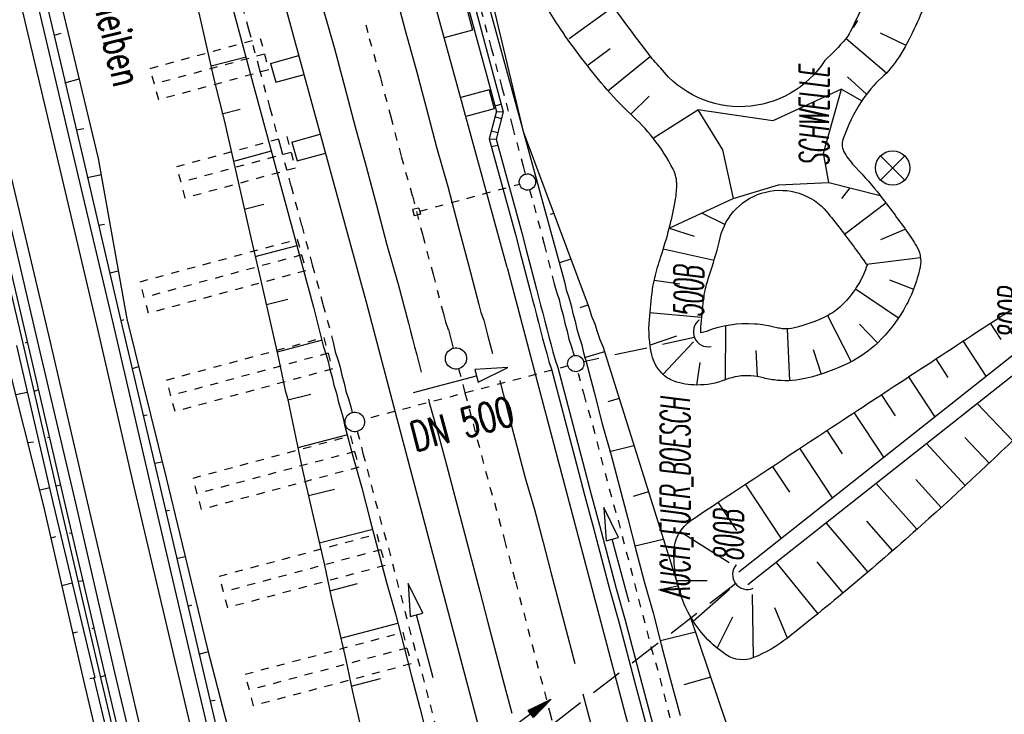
# Model space of a CAD drawing. Extents: x 447426 to 448116, y 440349 to 441552.
# Tile 23 of 96: x 447726 to 447787, y 440763 to 440806. Entities that reach past the tile are written whole.
import ezdxf

# ---------------------------------------------------------------- set-up
doc = ezdxf.new("R2010")
doc.units = 0
doc.header["$LTSCALE"] = 2
doc.header["$MEASUREMENT"] = 0
for name, pattern in [('ACAD_ISO03W100', [0.5, 0.25, -0.25]), ('ACAD_ISO05W100', [0.5, 0.25, -0.25]), ('ACAD_ISO10W100W', [0.5, 0.25, -0.25]), ('AUSGEZOGEN', [0]), ('GESTRICH-X2', [1.5, 1, -0.5]), ('PUNKTX2', [0.5, 0.25, -0.25]), ('STRICHLINIEX2', [0.5, 0.25, -0.25])]:
    doc.linetypes.add(name, pattern=pattern)
doc.layers.get('0').update_dxf_attribs({"linetype": 'AUSGEZOGEN'})
for name, color, linetype in [('ANMERKUNG', 7, 'CONTINUOUS'), ('BOESCHG', 250, 'AUSGEZOGEN'), ('DB-Bahnachse', 7, 'CONTINUOUS'), ('DB-Boeschungen', 15, 'CONTINUOUS'), ('DB-Durchlässe', 15, 'CONTINUOUS'), ('DB-Gleisachsen', 7, 'CONTINUOUS'), ('DB-HZV-Stützscheiben', 15, 'CONTINUOUS'), ('DB-Ingenieurbauwerke', 15, 'CONTINUOUS'), ('DB-Kabelanlagen', 15, 'CONTINUOUS'), ('DB-Regenrückhaltebecken_600', 15, 'CONTINUOUS'), ('DB-Tiefenentwässerung', 15, 'CONTINUOUS'), ('DB-Wegböschungen', 15, 'CONTINUOUS'), ('DB-Wege', 15, 'CONTINUOUS'), ('DURCHL', 200, 'GESTRICH-X2'), ('GRABEN', 250, 'AUSGEZOGEN'), ('PFEILTOP', 200, 'AUSGEZOGEN'), ('SCHSYMBOL', 200, 'AUSGEZOGEN'), ('WEG', 250, 'GESTRICH-X2')]:
    doc.layers.add(name, color=color, linetype=linetype)
doc.styles.add('ROMANS', font='romans.shx', dxfattribs={"width": 0.8})

# ---------------------------------------------------------------- blocks, each defined once
blk = doc.blocks.new('SCHA-R')
for p, q in [((-1.061, 1.061), (1.061, -1.061)), ((-1.061, -1.061), (1.061, 1.061))]:
    blk.add_line(p, q)
blk.add_circle((0, 0), 1.5)
blk.add_point((0, 0))
blk = doc.blocks.new('DL')
at = {"color": 0}
blk.add_arc((-0.311, 0.025), 0.91, 282.5363, 77.4637, dxfattribs=at)
blk.add_point((0.597, 0.003), dxfattribs=at)
blk = doc.blocks.new('PFEIL2')
at = {"color": 0}
for p, q in [((0.88, 0.002), (-2.401, -0.012)), ((0.881, -0.271), (0.879, 0.276)), ((0.879, 0.276), (2.429, 0.009)), ((0.911, 0.27), (0.879, 0.265)), ((0.965, 0.261), (0.879, 0.246)), ((1.019, 0.252), (0.879, 0.228)), ((1.073, 0.242), (0.879, 0.209)), ((1.127, 0.233), (0.879, 0.191)), ((1.181, 0.224), (0.879, 0.172)), ((1.235, 0.214), (0.879, 0.154)), ((1.289, 0.205), (0.879, 0.135)), ((1.343, 0.196), (0.879, 0.117)), ((1.397, 0.187), (0.879, 0.098)), ((1.451, 0.177), (0.879, 0.08)), ((1.505, 0.168), (0.879, 0.061)), ((1.559, 0.159), (0.88, 0.043)), ((1.613, 0.149), (0.88, 0.024)), ((1.668, 0.14), (0.88, 0.006)), ((1.722, 0.131), (0.88, -0.013)), ((1.776, 0.121), (0.88, -0.031)), ((1.83, 0.112), (0.88, -0.05)), ((1.884, 0.103), (0.88, -0.068)), ((1.938, 0.094), (0.88, -0.087)), ((1.992, 0.084), (0.88, -0.105)), ((2.046, 0.075), (0.88, -0.124)), ((2.1, 0.066), (0.88, -0.142)), ((2.154, 0.056), (0.88, -0.161)), ((2.208, 0.047), (0.88, -0.179)), ((2.262, 0.038), (0.881, -0.198)), ((2.316, 0.029), (0.881, -0.216)), ((2.37, 0.019), (0.881, -0.235)), ((2.424, 0.01), (0.881, -0.253)), ((2.429, 0.009), (0.881, -0.271))]:
    blk.add_line(p, q, dxfattribs=at)

msp = doc.modelspace()

# ---------------------------------------------------------------- linework, layer by layer
at = {"layer": 'BOESCHG'}
for p, q in [((447762.778, 440806.85), (447760.041, 440804.894)), ((447777.04, 440804.918), (447779.526, 440802.801)), ((447779.143, 440805.259), (447780.719, 440804.508)), ((447762.569, 440804.281), (447761.219, 440803.278)), ((447765.048, 440803.798), (447762.43, 440801.686)), ((447777.138, 440802.567), (447778.301, 440801.494)), ((447764.967, 440801.369), (447763.834, 440800.265)), ((447777.276, 440795.75), (447776.772, 440795.096)), ((447776.943, 440792.9), (447779.481, 440794.827)), ((447768.204, 440794.201), (447769.613, 440793.502)), ((447766.192, 440793.264), (447767.723, 440792.785)), ((447779.185, 440792.581), (447780.671, 440793.219)), ((447768.94, 440791.297), (447765.818, 440791.984)), ((447778.297, 440791.06), (447781.609, 440791.476)), ((447766.84, 440789.835), (447765.261, 440790.063)), ((447779.703, 440790.109), (447781.19, 440789.537)), ((447777.622, 440789.551), (447780.264, 440787.769)), ((447768.18, 440787.783), (447765.008, 440788.08)), ((447775.901, 440787.906), (447777.364, 440785.075)), ((447769.636, 440787.28), (447769.623, 440783.965)), ((447777.873, 440787.382), (447778.982, 440786.238)), ((447786.566, 440786.447), (447785.911, 440787.449)), ((447773.432, 440787.099), (447773.563, 440783.915)), ((447766.635, 440786.653), (447765.015, 440786.086)), ((447767.682, 440786.296), (447765.807, 440784.295)), ((447785.647, 440784.201), (447784.237, 440786.354)), ((447762.277, 440785.502), (447766.936, 440770.646)), ((447771.511, 440785.762), (447771.586, 440784.168)), ((447775.027, 440785.832), (447775.516, 440784.316)), ((447767.874, 440783.649), (447768.093, 440785.036)), ((447783.319, 440784.107), (447782.564, 440785.258)), ((447767.662, 440783.656), (447767.662, 440783.655)), ((447782.499, 440781.711), (447780.892, 440784.161)), ((447780.073, 440781.765), (447779.22, 440783.064)), ((447785.094, 440782.509), (447787.27, 440780.23)), ((447779.352, 440779.222), (447777.548, 440781.966)), ((447776.828, 440779.422), (447775.877, 440780.867)), ((447781.987, 440780.053), (447784.355, 440777.492)), ((447784.341, 440780.427), (447785.818, 440778.855)), ((447776.205, 440776.733), (447774.207, 440779.767)), ((447773.585, 440777.077), (447772.537, 440778.666)), ((447781.328, 440777.848), (447782.88, 440776.14)), ((447773.06, 440774.245), (447770.868, 440777.564)), ((447778.89, 440777.606), (447781.395, 440774.801)), ((447770.343, 440774.731), (447769.199, 440776.462)), ((447767.349, 440775.21), (447767.348, 440775.212)), ((447778.302, 440775.305), (447779.895, 440773.478)), ((447766.859, 440774.661), (447769.875, 440772.756)), ((447775.819, 440775.179), (447778.38, 440772.172)), ((447775.255, 440772.802), (447776.85, 440770.884)), ((447772.754, 440772.757), (447775.304, 440769.615)), ((447766.647, 440771.655), (447768.511, 440771.666)), ((447766.685, 440771.49), (447766.683, 440771.49)), ((447767.664, 440769.156), (447769.899, 440771.126)), ((447771.371, 440766.924), (447771.303, 440770.789)), ((447773.44, 440768.124), (447772.663, 440769.985)), ((447767.39, 440769.625), (447767.389, 440769.624)), ((447769.13, 440767.506), (447770.101, 440769.417)), ((447773.744, 440768.364), (447773.744, 440768.363)), ((447772.086, 440767.253), (447772.086, 440767.251))]:
    msp.add_line(p, q, dxfattribs=at)
for points in [[(447778.872, 440809.026, -0.034271), (447777.296, 440805.314, -0.057747), (447777.006, 440804.876, -0.033133), (447775.747, 440803.57, -0.033133)], [(447781.934, 440807.214, -0.056963), (447780.294, 440803.791, -0.067035), (447779.213, 440802.492, 0.061006), (447778.008, 440801.081, 0.065759), (447776.855, 440798.714, 0.219734), (447776.946, 440797.897, 0.057014), (447777.637, 440797.001, -0.028037), (447779.142, 440795.268, -0.008871), (447780.738, 440793.13, -0.020699), (447781.367, 440792.174, -0.187615), (447781.586, 440790.896, -0.083499), (447780.567, 440788.251, -0.066275), (447778.99, 440786.248, -0.078984), (447777.239, 440785.013, -0.053995), (447774.641, 440784.069, -0.083064), (447772.842, 440783.934, -0.041668), (447771.974, 440784.087, 0.046718), (447771.199, 440784.215, 0.112222), (447769.648, 440783.976, -0.097294), (447767.874, 440783.649, -0.07853), (447766.498, 440783.883, -0.121664), (447765.732, 440784.371, -0.134257), (447765.127, 440785.493, -0.077946), (447764.971, 440787.657, -0.010832), (447765.167, 440789.511, -0.028367), (447765.297, 440790.212, -0.019911), (447765.681, 440791.545, 0.015396), (447766.192, 440793.264, 0.021218), (447766.556, 440794.922, 0.037109), (447766.652, 440795.888, 0.122609), (447766.429, 440796.89, 0.054693), (447765.198, 440798.802, 0.034878), (447763.817, 440800.281, -0.030072), (447762.2, 440801.98, -0.024447), (447759.517, 440805.497, -0.034504), (447757.921, 440808.197, -0.040051)], [(447775.747, 440803.57, -0.516093), (447765.654, 440803.103, -0.025467), (447764.868, 440804.027, -0.012902), (447761.738, 440808.332, -0.034504)], [(447775.706, 440794.462, -0.009969), (447776.618, 440793.325, -0.008143), (447778.189, 440791.213, -0.006297), (447778.331, 440791.011, -0.058246), (447777.826, 440789.873, -0.066275), (447776.769, 440788.531, -0.078984), (447775.835, 440787.872, -0.053995), (447773.882, 440787.163, -0.083064), (447773.131, 440787.106, -0.041668), (447772.785, 440787.167, 0.046718), (447771.424, 440787.393, 0.112222), (447768.478, 440786.939, -0.058867), (447768.139, 440786.849, -0.035561), (447768.145, 440787.391, -0.010832), (447768.327, 440789.108, -0.028367), (447768.391, 440789.454, -0.018273), (447768.663, 440790.409, 0.011464), (447769.264, 440792.422, -0.614311), (447775.706, 440794.462)]]:
    msp.add_lwpolyline(points, format="xyb", dxfattribs=at)
msp.add_lwpolyline([(447775.991, 440796.082), (447775.667, 440797.872), (447776.757, 440801.793), (447772.543, 440799.855), (447767.95, 440800.533), (447769.45, 440798.072), (447770.123, 440795.094), (447772.892, 440795.94)], close=True, dxfattribs=at)
at = {"layer": 'BOESCHG', "flags": 128}
for points in [[(447776.757, 440801.793), (447778.008, 440801.081)], [(447765.198, 440798.802), (447767.95, 440800.533)], [(447775.991, 440796.082), (447779.142, 440795.268)], [(447766.192, 440793.264), (447770.123, 440795.094)], [(447767.448, 440769.518), (447770.242, 440761.273), (447783.137, 440717.001), (447795.249, 440666.795), (447804.558, 440622.889), (447816.709, 440566.977)]]:
    msp.add_lwpolyline(points, dxfattribs=at)
at = {"layer": 'BOESCHG'}
msp.add_lwpolyline([(447767.536, 440775.351, -0.002202), (447769.195, 440776.458, -0.000525), (447776.173, 440781.06, -0.000748), (447786.389, 440787.76, -0.005485), (447787.793, 440788.656, -0.267655), (447789.002, 440788.697, -0.148082), (447790.48, 440787.226, -0.143591), (447790.893, 440785.272, -0.137375), (447790.179, 440783.314, -0.044295), (447788.755, 440781.662, -0.009948), (447781.668, 440775.047, -0.015788), (447773.444, 440768.127, -0.071132), (447771.371, 440766.924, -0.246863), (447769.692, 440767.093, -0.12061), (447767.448, 440769.518, -0.131127), (447766.476, 440773.394, -0.245469)], format="xyb", close=True, dxfattribs=at)
at = {"layer": 'DB-Bahnachse', "linetype": 'ACAD_ISO05W100'}
for p, q in [((447747.56, 440805.755), (447747.781, 440804.914)), ((447747.781, 440804.914), (447748.468, 440802.492)), ((447748.468, 440802.492), (447749.099, 440800.111)), ((447749.099, 440800.111), (447749.736, 440797.681)), ((447749.736, 440797.681), (447750.424, 440795.258)), ((447750.424, 440795.258), (447751.062, 440792.828)), ((447751.062, 440792.828), (447751.692, 440790.447)), ((447751.692, 440790.447), (447752.33, 440788.017)), ((447752.33, 440788.017), (447752.457, 440787.531)), ((447752.457, 440787.531), (447752.634, 440787.053)), ((447752.634, 440787.053), (447752.762, 440786.567)), ((447752.762, 440786.567), (447752.889, 440786.081)), ((447752.889, 440786.081), (447752.934, 440785.91)), ((447753.264, 440784.653), (447753.562, 440783.517)), ((447753.562, 440783.517), (447753.655, 440783.165)), ((447753.655, 440783.165), (447754.157, 440781.27)), ((447754.157, 440781.27), (447754.668, 440779.326)), ((447754.668, 440779.326), (447755.178, 440777.382)), ((447755.178, 440777.382), (447755.738, 440775.446)), ((447755.738, 440775.446), (447756.083, 440774.129)), ((447756.083, 440774.129), (447756.75, 440771.607)), ((447756.75, 440771.607), (447757.261, 440769.663)), ((447757.261, 440769.663), (447757.771, 440767.719)), ((447757.771, 440767.719), (447758.862, 440763.563)), ((447758.862, 440763.563), (447759.422, 440761.45))]:
    msp.add_line(p, q, dxfattribs=at)
at = {"layer": 'DB-Bahnachse', "linetype": 'Continuous'}
msp.add_ellipse((447753.099, 440785.281), major_axis=(-0.46, 0.46), ratio=1, start_param=2.595086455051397, end_param=8.878271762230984, dxfattribs=at)
at = {"layer": 'DB-Boeschungen', "linetype": 'Continuous'}
for p, q in [((447753.129, 440814.142), (447759.766, 440789.986)), ((447753.619, 440814.244), (447757.232, 440799.21)), ((447739.14, 440807.722), (447739.794, 440805.304)), ((447737.153, 440807.208), (447737.709, 440804.77)), ((447739.794, 440805.304), (447740.438, 440802.936)), ((447737.709, 440804.77), (447738.265, 440802.332)), ((447740.217, 440803.758), (447738.083, 440803.214)), ((447740.438, 440802.936), (447741.092, 440800.518)), ((447738.265, 440802.332), (447738.87, 440799.905)), ((447738.74, 440800.286), (447739.856, 440800.568)), ((447741.092, 440800.518), (447741.746, 440798.1)), ((447738.87, 440799.905), (447739.426, 440797.467)), ((447757.232, 440799.21), (447761.277, 440788.359)), ((447741.766, 440798.002), (447739.446, 440797.369)), ((447741.746, 440798.1), (447742.4, 440795.683)), ((447739.426, 440797.467), (447739.982, 440795.029)), ((447742.4, 440795.683), (447743.054, 440793.265)), ((447739.982, 440795.029), (447740.538, 440792.591)), ((447740.104, 440794.441), (447741.318, 440794.744)), ((447759.107, 440794.18), (447758.88, 440794.109)), ((447743.054, 440793.265), (447743.708, 440790.847)), ((447740.538, 440792.591), (447741.094, 440790.153)), ((447743.326, 440792.198), (447740.761, 440791.514)), ((447760.156, 440791.365), (447759.448, 440791.143)), ((447743.708, 440790.847), (447744.361, 440788.43)), ((447741.094, 440790.153), (447741.65, 440787.715)), ((447759.766, 440789.986), (447759.867, 440789.497)), ((447759.867, 440789.497), (447760.018, 440789.017)), ((447741.468, 440788.596), (447742.779, 440788.919)), ((447760.018, 440789.017), (447760.168, 440788.538)), ((447760.168, 440788.538), (447760.269, 440788.048)), ((447761.188, 440788.545), (447760.708, 440788.394)), ((447744.361, 440788.43), (447744.956, 440786.051)), ((447760.269, 440788.048), (447760.42, 440787.569)), ((447761.277, 440788.359), (447761.428, 440787.88)), ((447741.65, 440787.715), (447742.206, 440785.277)), ((447760.42, 440787.569), (447760.521, 440787.079)), ((447761.428, 440787.88), (447761.627, 440787.41)), ((447761.627, 440787.41), (447761.777, 440786.931)), ((447760.521, 440787.079), (447760.672, 440786.6)), ((447761.777, 440786.931), (447761.928, 440786.451)), ((447744.885, 440786.394), (447742.125, 440785.669)), ((447760.672, 440786.6), (447760.822, 440786.12)), ((447760.822, 440786.12), (447760.923, 440785.631)), ((447761.928, 440786.451), (447762.127, 440785.982)), ((447744.956, 440786.051), (447745.107, 440785.571)), ((447745.107, 440785.571), (447745.257, 440785.092)), ((447760.923, 440785.631), (447761.074, 440785.151)), ((447760.984, 440785.337), (447762.237, 440785.698)), ((447762.127, 440785.982), (447762.277, 440785.502)), ((447742.206, 440785.277), (447742.307, 440784.788)), ((447745.257, 440785.092), (447745.358, 440784.602)), ((447761.074, 440785.151), (447761.577, 440783.213)), ((447742.307, 440784.788), (447742.409, 440784.298)), ((447742.409, 440784.298), (447742.51, 440783.808)), ((447745.358, 440784.602), (447745.509, 440784.123)), ((447742.51, 440783.808), (447742.612, 440783.319)), ((447745.509, 440784.123), (447745.61, 440783.633)), ((447742.612, 440783.319), (447742.762, 440782.839)), ((447742.782, 440782.741), (447744.192, 440783.084)), ((447745.61, 440783.633), (447745.761, 440783.154)), ((447745.761, 440783.154), (447745.862, 440782.664)), ((447761.577, 440783.213), (447762.081, 440781.275)), ((447742.762, 440782.839), (447742.863, 440782.35)), ((447745.862, 440782.664), (447746.012, 440782.185)), ((447763.118, 440782.823), (447762.415, 440782.62)), ((447742.863, 440782.35), (447742.965, 440781.86)), ((447742.965, 440781.86), (447743.066, 440781.37)), ((447746.012, 440782.185), (447746.163, 440781.705)), ((447743.066, 440781.37), (447743.168, 440780.881)), ((447746.163, 440781.705), (447746.264, 440781.216)), ((447762.081, 440781.275), (447762.633, 440779.347)), ((447743.168, 440780.881), (447743.269, 440780.391)), ((447746.264, 440781.216), (447746.768, 440779.278)), ((447743.269, 440780.391), (447743.675, 440778.433)), ((447746.445, 440780.589), (447743.391, 440779.804)), ((447762.534, 440779.581), (447764.019, 440779.949)), ((447746.768, 440779.278), (447747.32, 440777.35)), ((447762.633, 440779.347), (447763.137, 440777.409)), ((447743.675, 440778.433), (447744.129, 440776.484)), ((447744.048, 440776.876), (447745.654, 440777.26)), ((447747.32, 440777.35), (447747.824, 440775.411)), ((447763.137, 440777.409), (447763.64, 440775.47)), ((447764.916, 440777.088), (447763.974, 440776.816)), ((447744.129, 440776.484), (447744.584, 440774.536)), ((447747.824, 440775.411), (447748.327, 440773.473)), ((447763.64, 440775.47), (447764.144, 440773.532)), ((447748.004, 440774.785), (447744.706, 440773.949)), ((447744.584, 440774.536), (447745.038, 440772.588)), ((447764.093, 440773.777), (447765.821, 440774.202)), ((447748.327, 440773.473), (447748.831, 440771.535)), ((447764.144, 440773.532), (447764.647, 440771.594)), ((447745.038, 440772.588), (447745.444, 440770.629)), ((447764.647, 440771.594), (447765.2, 440769.666)), ((447745.363, 440771.021), (447747.056, 440771.474)), ((447748.831, 440771.535), (447749.383, 440769.607)), ((447766.727, 440771.31), (447765.524, 440771.061)), ((447745.444, 440770.629), (447745.888, 440768.73)), ((447749.383, 440769.607), (447749.877, 440767.718)), ((447765.2, 440769.666), (447765.704, 440767.728)), ((447745.888, 440768.73), (447746.343, 440766.782)), ((447749.505, 440769.02), (447746.02, 440768.094)), ((447765.653, 440767.973), (447767.793, 440768.499)), ((447749.877, 440767.718), (447750.38, 440765.78)), ((447765.704, 440767.728), (447766.207, 440765.79)), ((447746.343, 440766.782), (447746.749, 440764.823)), ((447746.678, 440765.166), (447748.469, 440765.639)), ((447750.38, 440765.78), (447750.884, 440763.842)), ((447766.207, 440765.79), (447766.861, 440763.372)), ((447768.734, 440765.723), (447767.083, 440765.256)), ((447746.749, 440764.823), (447747.203, 440762.875)), ((447750.884, 440763.842), (447751.387, 440761.903))]:
    msp.add_line(p, q, dxfattribs=at)
at = {"layer": 'DB-Durchlässe', "linetype": 'STRICHLINIEX2'}
msp.add_line((447759.974, 440784.817), (447747.47, 440781.535), dxfattribs=at)
at = {"layer": 'DB-Durchlässe', "linetype": 'Continuous'}
for p, q in [((447756.29, 440784.719), (447754.254, 440784.599)), ((447754.254, 440784.599), (447754.355, 440784.212)), ((447754.457, 440783.825), (447756.29, 440784.719)), ((447750.486, 440783.197), (447754.355, 440784.212)), ((447754.355, 440784.212), (447754.457, 440783.825))]:
    msp.add_line(p, q, dxfattribs=at)
at = {"layer": 'DB-Gleisachsen', "linetype": 'Continuous'}
for p, q in [((447749.32, 440807.915), (447749.958, 440805.484)), ((447744.953, 440806.717), (447745.641, 440804.295)), ((447749.958, 440805.484), (447750.645, 440803.062)), ((447745.641, 440804.295), (447746.271, 440801.914)), ((447750.645, 440803.062), (447751.275, 440800.681)), ((447746.271, 440801.914), (447746.909, 440799.484)), ((447751.275, 440800.681), (447751.913, 440798.251)), ((447746.909, 440799.484), (447747.596, 440797.061)), ((447751.913, 440798.251), (447752.6, 440795.829)), ((447747.596, 440797.061), (447748.226, 440794.681)), ((447752.6, 440795.829), (447753.238, 440793.399)), ((447748.226, 440794.681), (447748.864, 440792.25)), ((447753.238, 440793.399), (447753.868, 440791.018)), ((447748.864, 440792.25), (447749.551, 440789.828)), ((447753.868, 440791.018), (447754.506, 440788.588)), ((447749.551, 440789.828), (447750.181, 440787.447)), ((447754.506, 440788.588), (447754.634, 440788.102)), ((447754.634, 440788.102), (447754.811, 440787.624)), ((447750.181, 440787.447), (447750.309, 440786.961)), ((447754.811, 440787.624), (447754.938, 440787.138)), ((447750.309, 440786.961), (447750.436, 440786.475)), ((447754.938, 440787.138), (447755.066, 440786.652)), ((447750.436, 440786.475), (447750.564, 440785.989)), ((447755.066, 440786.652), (447755.348, 440785.577)), ((447750.564, 440785.989), (447750.692, 440785.503)), ((447750.692, 440785.503), (447750.972, 440784.436)), ((447755.783, 440783.92), (447755.831, 440783.735)), ((447755.831, 440783.735), (447756.334, 440781.841)), ((447751.407, 440782.779), (447751.457, 440782.587)), ((447751.457, 440782.587), (447752.017, 440780.651)), ((447756.334, 440781.841), (447756.844, 440779.896)), ((447752.017, 440780.651), (447752.519, 440778.756)), ((447756.844, 440779.896), (447757.354, 440777.952)), ((447752.519, 440778.756), (447753.03, 440776.812)), ((447757.354, 440777.952), (447757.914, 440776.016)), ((447753.03, 440776.812), (447753.54, 440774.868)), ((447757.914, 440776.016), (447758.424, 440774.072)), ((447753.54, 440774.868), (447754.05, 440772.924)), ((447758.424, 440774.072), (447758.927, 440772.177)), ((447754.05, 440772.924), (447754.561, 440770.98)), ((447758.927, 440772.177), (447759.437, 440770.233)), ((447754.561, 440770.98), (447755.063, 440769.085)), ((447759.437, 440770.233), (447759.948, 440768.289)), ((447755.063, 440769.085), (447755.573, 440767.141)), ((447759.948, 440768.289), (447760.402, 440766.559)), ((447755.573, 440767.141), (447756.084, 440765.197)), ((447756.084, 440765.197), (447756.524, 440763.521)), ((447760.89, 440764.7), (447760.968, 440764.401)), ((447760.968, 440764.401), (447761.598, 440762.02))]:
    msp.add_line(p, q, dxfattribs=at)
at = {"layer": 'DB-HZV-Stützscheiben', "linetype": 'PUNKTX2'}
for p, q in [((447734.331, 440803.08), (447741.086, 440804.918)), ((447741.086, 440804.918), (447741.61, 440802.988)), ((447734.855, 440801.15), (447734.331, 440803.08)), ((447741.61, 440802.988), (447734.855, 440801.15)), ((447735.964, 440797.052), (447742.721, 440798.89)), ((447742.721, 440798.89), (447743.246, 440796.96)), ((447736.49, 440795.122), (447735.964, 440797.052)), ((447743.246, 440796.96), (447736.49, 440795.122)), ((447733.709, 440789.987), (447743.363, 440792.594)), ((447743.363, 440792.594), (447743.885, 440790.663)), ((447743.363, 440792.594), (447743.363, 440792.594)), ((447743.885, 440790.663), (447734.231, 440788.054)), ((447734.231, 440788.054), (447733.709, 440789.987)), ((447735.339, 440783.957), (447744.992, 440786.564)), ((447744.992, 440786.564), (447745.513, 440784.633)), ((447744.992, 440786.564), (447744.992, 440786.564)), ((447745.513, 440784.633), (447735.861, 440782.024)), ((447735.861, 440782.024), (447735.339, 440783.957)), ((447736.964, 440777.944), (447746.623, 440780.533)), ((447746.623, 440780.533), (447747.141, 440778.601)), ((447746.623, 440780.533), (447746.623, 440780.533)), ((447747.141, 440778.601), (447737.486, 440776.014)), ((447737.486, 440776.014), (447736.964, 440777.944)), ((447738.579, 440771.919), (447748.238, 440774.508)), ((447748.238, 440774.508), (447748.754, 440772.576)), ((447748.754, 440772.576), (447739.094, 440769.987)), ((447739.094, 440769.987), (447738.577, 440771.919)), ((447738.577, 440771.919), (447738.579, 440771.919)), ((447740.171, 440765.908), (447749.835, 440768.477)), ((447749.835, 440768.477), (447750.35, 440766.542)), ((447750.35, 440766.542), (447740.679, 440763.973)), ((447740.165, 440765.906), (447740.171, 440765.908)), ((447740.679, 440763.973), (447740.165, 440765.906))]:
    msp.add_line(p, q, dxfattribs=at)
at = {"layer": 'DB-HZV-Stützscheiben', "linetype": 'ACAD_ISO10W100W'}
for p, q in [((447741.348, 440803.953), (447734.593, 440802.115)), ((447742.984, 440797.925), (447736.227, 440796.087)), ((447743.624, 440791.629), (447733.97, 440789.021)), ((447745.253, 440785.598), (447735.6, 440782.991)), ((447746.882, 440779.567), (447737.225, 440776.979)), ((447748.496, 440773.542), (447738.836, 440770.953)), ((447750.092, 440767.51), (447740.422, 440764.939))]:
    msp.add_line(p, q, dxfattribs=at)
at = {"layer": 'DB-Ingenieurbauwerke', "linetype": 'Continuous'}
for p, q in [((447756.239, 440790.867), (447744.065, 440835.348)), ((447735.456, 440833.092), (447747.633, 440788.599)), ((447753.81, 440806.578), (447754.118, 440805.418)), ((447754.118, 440805.418), (447752.378, 440804.957)), ((447741.728, 440803.38), (447743.462, 440803.864)), ((447741.728, 440803.38), (447742.051, 440802.224)), ((447742.051, 440802.224), (447743.784, 440802.708)), ((447755.13, 440801.756), (447753.39, 440801.295)), ((447755.13, 440801.756), (447755.438, 440800.596)), ((447755.438, 440800.596), (447753.698, 440800.135)), ((447743.032, 440798.553), (447744.766, 440799.037)), ((447743.032, 440798.553), (447743.355, 440797.397)), ((447743.355, 440797.397), (447745.089, 440797.881)), ((447750.826, 440794.511), (447750.439, 440794.41)), ((447750.439, 440794.41), (447750.542, 440794.022)), ((447750.928, 440794.125), (447750.542, 440794.022)), ((447750.826, 440794.511), (447750.928, 440794.125)), ((447756.239, 440790.867), (447758.077, 440783.864)), ((447747.633, 440788.599), (447749.471, 440781.595)), ((447758.077, 440783.864), (447768.983, 440742.655)), ((447749.471, 440781.595), (447760.37, 440740.414))]:
    msp.add_line(p, q, dxfattribs=at)
at = {"layer": 'DB-Ingenieurbauwerke', "linetype": 'ACAD_ISO03W100'}
msp.add_line((447750.877, 440794.319), (447757.005, 440795.977), dxfattribs=at)
at = {"layer": 'DB-Kabelanlagen', "linetype": 'Continuous'}
for p, q in [((447753.832, 440806.902), (447755.583, 440800.427)), ((447754.193, 440807.12), (447756.005, 440800.421)), ((447755.496, 440800.778), (447755.868, 440800.88)), ((447755.587, 440800.444), (447755.144, 440798.762)), ((447755.499, 440800.109), (447755.895, 440800.005)), ((447756.005, 440800.421), (447755.563, 440798.742)), ((447755.583, 440800.427), (447756.005, 440800.421)), ((447755.144, 440798.763), (447755.563, 440798.742)), ((447755.144, 440798.762), (447756.746, 440792.889)), ((447755.27, 440799.242), (447755.668, 440799.141)), ((447755.658, 440798.354), (447755.271, 440798.259)), ((447755.563, 440798.742), (447757.135, 440792.984)), ((447756.746, 440792.889), (447757.019, 440791.85)), ((447757.135, 440792.984), (447757.406, 440791.952)), ((447757.019, 440791.85), (447757.657, 440789.42)), ((447757.406, 440791.952), (447758.044, 440789.521)), ((447757.657, 440789.42), (447757.784, 440788.934)), ((447758.044, 440789.521), (447758.171, 440789.035)), ((447757.784, 440788.934), (447757.912, 440788.448)), ((447758.171, 440789.035), (447758.299, 440788.549)), ((447758.299, 440788.549), (447758.426, 440788.063)), ((447757.912, 440788.448), (447758.039, 440787.962)), ((447758.039, 440787.962), (447758.167, 440787.476)), ((447758.426, 440788.063), (447758.554, 440787.577)), ((447758.167, 440787.476), (447758.294, 440786.99)), ((447758.554, 440787.577), (447758.681, 440787.091)), ((447758.294, 440786.99), (447758.422, 440786.504)), ((447758.681, 440787.091), (447758.809, 440786.605)), ((447758.422, 440786.504), (447758.542, 440786.067)), ((447758.809, 440786.605), (447758.929, 440786.169)), ((447758.929, 440786.169), (447759.056, 440785.683)), ((447758.542, 440786.067), (447758.669, 440785.581)), ((447758.669, 440785.581), (447758.797, 440785.095)), ((447759.056, 440785.683), (447759.184, 440785.197)), ((447758.797, 440785.095), (447758.974, 440784.617)), ((447759.184, 440785.197), (447759.361, 440784.718)), ((447758.974, 440784.617), (447759.484, 440782.673)), ((447759.361, 440784.718), (447759.871, 440782.774)), ((447759.484, 440782.673), (447759.995, 440780.729)), ((447759.871, 440782.774), (447760.382, 440780.83)), ((447759.995, 440780.729), (447760.505, 440778.785)), ((447760.382, 440780.83), (447760.892, 440778.886)), ((447760.892, 440778.886), (447761.402, 440776.942)), ((447760.505, 440778.785), (447761.015, 440776.84)), ((447761.015, 440776.84), (447761.518, 440774.946)), ((447761.402, 440776.942), (447761.905, 440775.047)), ((447761.518, 440774.946), (447762.028, 440773.002)), ((447761.905, 440775.047), (447762.415, 440773.103)), ((447762.028, 440773.002), (447762.538, 440771.058)), ((447762.415, 440773.103), (447762.925, 440771.159)), ((447762.538, 440771.058), (447763.098, 440769.121)), ((447762.925, 440771.159), (447763.485, 440769.223)), ((447763.485, 440769.223), (447763.995, 440767.279)), ((447763.098, 440769.121), (447763.608, 440767.177)), ((447763.608, 440767.177), (447764.119, 440765.233)), ((447763.995, 440767.279), (447764.506, 440765.334)), ((447764.119, 440765.233), (447764.749, 440762.852)), ((447764.506, 440765.334), (447765.136, 440762.954))]:
    msp.add_line(p, q, dxfattribs=at)
at = {"layer": 'DB-Regenrückhaltebecken_600', "linetype": 'Continuous'}
msp.add_line((447777.748, 440806.012), (447777.477, 440805.592), dxfattribs=at)
at = {"layer": 'DB-Tiefenentwässerung', "linetype": 'ACAD_ISO03W100'}
for p, q in [((447739.718, 440807.892), (447740.372, 440805.475)), ((447754.611, 440806.739), (447755.265, 440804.321)), ((447740.372, 440805.475), (447741.026, 440803.057)), ((447755.265, 440804.321), (447755.919, 440801.904)), ((447741.026, 440803.057), (447741.679, 440800.64)), ((447755.919, 440801.904), (447756.573, 440799.486)), ((447741.679, 440800.64), (447742.323, 440798.271)), ((447756.573, 440799.486), (447757.227, 440797.069)), ((447742.323, 440798.271), (447742.977, 440795.853)), ((447757.227, 440797.069), (447757.357, 440796.59)), ((447742.977, 440795.853), (447743.631, 440793.436)), ((447757.619, 440795.625), (447757.871, 440794.7)), ((447757.871, 440794.7), (447758.524, 440792.282)), ((447743.631, 440793.436), (447744.285, 440791.018)), ((447758.524, 440792.282), (447759.129, 440789.854)), ((447744.285, 440791.018), (447744.939, 440788.6)), ((447759.129, 440789.854), (447759.28, 440789.375)), ((447759.28, 440789.375), (447759.43, 440788.896)), ((447744.939, 440788.6), (447745.593, 440786.183)), ((447759.43, 440788.896), (447759.532, 440788.406)), ((447759.532, 440788.406), (447759.682, 440787.926)), ((447759.682, 440787.926), (447759.783, 440787.437)), ((447759.783, 440787.437), (447759.934, 440786.957)), ((447759.934, 440786.957), (447760.035, 440786.468)), ((447745.593, 440786.183), (447745.694, 440785.693)), ((447760.035, 440786.468), (447760.185, 440785.988)), ((447745.694, 440785.693), (447745.845, 440785.214)), ((447760.185, 440785.988), (447760.336, 440785.509)), ((447745.845, 440785.214), (447745.995, 440784.734)), ((447745.995, 440784.734), (447746.096, 440784.245)), ((447760.602, 440784.386), (447760.941, 440783.081)), ((447746.096, 440784.245), (447746.247, 440783.765)), ((447746.247, 440783.765), (447746.348, 440783.276)), ((447746.348, 440783.276), (447746.498, 440782.796)), ((447760.941, 440783.081), (447761.493, 440781.153)), ((447746.498, 440782.796), (447746.649, 440782.317)), ((447746.649, 440782.317), (447746.723, 440781.959)), ((447747.045, 440780.803), (447747.394, 440779.458)), ((447761.493, 440781.153), (447761.997, 440779.215)), ((447747.394, 440779.458), (447747.898, 440777.52)), ((447761.997, 440779.215), (447762.5, 440777.277)), ((447747.898, 440777.52), (447748.401, 440775.582)), ((447762.5, 440777.277), (447763.053, 440775.349)), ((447748.401, 440775.582), (447748.954, 440773.654)), ((447763.053, 440775.349), (447763.556, 440773.411)), ((447748.954, 440773.654), (447749.457, 440771.716)), ((447763.556, 440773.411), (447764.06, 440771.472)), ((447749.457, 440771.716), (447749.961, 440769.778)), ((447764.06, 440771.472), (447764.563, 440769.534)), ((447749.961, 440769.778), (447750.464, 440767.84)), ((447764.563, 440769.534), (447765.067, 440767.596)), ((447750.464, 440767.84), (447751.017, 440765.912)), ((447765.067, 440767.596), (447765.62, 440765.668)), ((447751.017, 440765.912), (447751.51, 440764.022)), ((447765.62, 440765.668), (447766.224, 440763.24)), ((447751.51, 440764.022), (447752.014, 440762.084))]:
    msp.add_line(p, q, dxfattribs=at)
at = {"layer": 'DB-Tiefenentwässerung', "linetype": 'Continuous'}
for p, q in [((447762.179, 440776.13), (447762.31, 440774.095)), ((447763.083, 440774.302), (447762.179, 440776.13)), ((447762.31, 440774.095), (447762.697, 440774.198)), ((447762.697, 440774.198), (447763.083, 440774.302)), ((447763.731, 440770.334), (447762.697, 440774.198)), ((447750.158, 440771.482), (447750.289, 440769.447)), ((447751.061, 440769.654), (447750.158, 440771.482)), ((447750.289, 440769.447), (447750.675, 440769.55)), ((447750.675, 440769.55), (447751.061, 440769.654)), ((447751.71, 440765.686), (447750.675, 440769.55))]:
    msp.add_line(p, q, dxfattribs=at)
for centre, major_axis, start_param, end_param in [((447757.488, 440796.108), (-0.354, 0.354), 2.595086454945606, 8.878271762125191), ((447760.451, 440784.966), (-0.354, 0.354), 2.595086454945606, 8.878271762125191), ((447746.89, 440781.383), (-0.424, 0.424), 2.595086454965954, 8.878271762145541)]:
    msp.add_ellipse(centre, major_axis=major_axis, ratio=1, start_param=start_param, end_param=end_param, dxfattribs=at)
at = {"layer": 'DB-Wegböschungen', "linetype": 'Continuous'}
for p, q in [((447728.805, 440807.257), (447731.15, 440797.554)), ((447727.973, 440807.075), (447730.269, 440797.364)), ((447728.434, 440805.123), (447728.871, 440805.242)), ((447729.1, 440802.191), (447729.974, 440802.43)), ((447729.808, 440799.316), (447730.253, 440799.386)), ((447731.15, 440797.554), (447732.91, 440787.708)), ((447730.269, 440797.364), (447732.522, 440787.596)), ((447730.474, 440796.384), (447731.355, 440796.574)), ((447724.223, 440795.902), (447726.518, 440786.191)), ((447724.511, 440795.998), (447726.814, 440786.238)), ((447731.19, 440793.46), (447731.536, 440793.515)), ((447731.856, 440790.528), (447732.391, 440790.663)), ((447732.522, 440787.596), (447732.712, 440787.677)), ((447732.522, 440787.596), (447734.817, 440777.885)), ((447732.91, 440787.708), (447735.311, 440777.964)), ((447726.131, 440786.079), (447728.377, 440776.361)), ((447726.518, 440786.191), (447728.764, 440776.472)), ((447726.807, 440786.287), (447726.666, 440786.214)), ((447726.814, 440786.238), (447729.06, 440776.519)), ((447725.348, 440785.905), (447727.792, 440776.217)), ((447733.238, 440784.672), (447733.625, 440784.784)), ((447726.789, 440783.196), (447726.106, 440783.038)), ((447727.473, 440783.355), (447727.184, 440783.259)), ((447733.896, 440781.789), (447734.143, 440781.829)), ((447726.821, 440780.114), (447727.167, 440780.168)), ((447728.188, 440780.431), (447728.04, 440780.408)), ((447734.612, 440778.865), (447735.056, 440778.936)), ((447734.817, 440777.885), (447737.287, 440767.392)), ((447735.311, 440777.964), (447737.822, 440767.528)), ((447728.171, 440777.34), (447727.586, 440777.197)), ((447728.855, 440777.499), (447728.558, 440777.452)), ((447728.764, 440776.472), (447731.265, 440765.782)), ((447729.06, 440776.519), (447731.553, 440765.878)), ((447727.792, 440776.217), (447730.243, 440765.519)), ((447728.377, 440776.361), (447730.927, 440765.678)), ((447735.278, 440775.933), (447735.525, 440775.972)), ((447728.252, 440774.265), (447728.541, 440774.362)), ((447729.521, 440774.567), (447729.373, 440774.544)), ((447735.944, 440773.002), (447736.48, 440773.137)), ((447730.236, 440771.643), (447729.94, 440771.596)), ((447729.553, 440771.484), (447728.919, 440771.333)), ((447736.66, 440770.077), (447736.899, 440770.166)), ((447730.895, 440768.761), (447730.754, 440768.688)), ((447729.577, 440768.451), (447729.873, 440768.498)), ((447737.287, 440767.392), (447739.366, 440758.407)), ((447737.822, 440767.528), (447740.149, 440758.581)), ((447737.326, 440767.145), (447737.861, 440767.281)), ((447730.927, 440765.678), (447730.63, 440765.631)), ((447730.877, 440765.67), (447732.975, 440756.89)), ((447731.265, 440765.782), (447733.362, 440757.002)), ((447731.61, 440765.837), (447731.322, 440765.74)), ((447731.553, 440765.878), (447733.658, 440757.049)), ((447730.243, 440765.519), (447732.341, 440756.739)), ((447738.034, 440764.271), (447738.33, 440764.318))]:
    msp.add_line(p, q, dxfattribs=at)
at = {"layer": 'DB-Wege', "linetype": 'Continuous'}
for p, q in [((447726.458, 440806.734), (447728.761, 440796.974)), ((447727.438, 440806.939), (447729.733, 440797.229)), ((447728.761, 440796.974), (447731.056, 440787.263)), ((447729.733, 440797.229), (447732.036, 440787.469)), ((447725.096, 440796.141), (447727.399, 440786.381)), ((447725.829, 440796.307), (447728.132, 440786.547)), ((447732.036, 440787.469), (447734.282, 440777.75)), ((447731.056, 440787.263), (447733.31, 440777.495)), ((447727.399, 440786.381), (447729.694, 440776.67)), ((447728.132, 440786.547), (447730.378, 440776.829)), ((447734.282, 440777.75), (447736.752, 440767.257)), ((447733.31, 440777.495), (447735.779, 440767.002)), ((447729.694, 440776.67), (447732.138, 440766.021)), ((447730.378, 440776.829), (447732.871, 440766.188)), ((447735.779, 440767.002), (447737.908, 440758.024)), ((447736.752, 440767.257), (447738.88, 440758.279)), ((447732.871, 440766.188), (447734.976, 440757.358)), ((447732.138, 440766.021), (447734.243, 440757.192))]:
    msp.add_line(p, q, dxfattribs=at)
at = {"layer": 'DURCHL'}
for p, q in [((447767.74, 440786.561), (447760.939, 440785.073)), ((447770.265, 440771.458), (447747.886, 440754.269))]:
    msp.add_line(p, q, dxfattribs=at)
at = {"layer": 'GRABEN'}
for points in [[(447770.457, 440772.186), (447787.707, 440785.831)], [(447788.321, 440785.058), (447771.011, 440771.38)]]:
    msp.add_lwpolyline(points, dxfattribs=at)
at = {"layer": 'WEG', "flags": 128}
for points in [[(447747.482, 441029.157, -0.008274), (447751.503, 441018.74, -0.02564), (447752.57, 441015.296, -0.00087), (447758.672, 440991.148, -0.002851), (447760.48, 440983.762, -0.001011), (447766.051, 440960.216, -0.00222), (447768.519, 440949.478, -0.006443), (447770.889, 440938.278, -0.002884), (447775.717, 440913.162, -0.007778), (447780.285, 440886.321, -0.010774), (447782.862, 440866.835, -0.018223), (447783.82, 440853.828, 0.02495), (447784.647, 440844.335, 0.001399), (447785.233, 440840.167, 0.001792), (447785.711, 440836.915, 0.006259), (447787.521, 440825.845, -0.004613), (447790.027, 440810.835, -0.007054), (447793.28, 440788.092, -0.015297), (447794.31, 440777.546, -0.000038), (447794.885, 440768.934, 0.000032), (447795.582, 440758.501, 0.000007), (447795.918, 440753.478, 0.000019), (447796.05, 440751.503, 0.030492), (447797.506, 440740.172, -0.012308), (447802.128, 440712.273, -0.001918), (447805.122, 440690.349, 0.002361), (447807.569, 440672.547, 0.003916), (447812.517, 440639.619, 0.011119), (447814.608, 440628.079, 0.000655), (447817.091, 440616.001, 0.000247), (447823.739, 440583.961, 0.000061), (447827.957, 440563.695, 0.000361), (447828.666, 440560.302, 0.008688), (447829.766, 440555.479, -0.006361), (447831.298, 440548.898, -0.007885), (447831.854, 440546.158, 0.002269), (447833.68, 440536.617, 0.010951), (447834.314, 440533.723, 0.0166), (447840.188, 440512.548)], [(447786.512, 440818.938, -0.002599), (447787.886, 440810.498, -0.007054), (447791.13, 440787.815, -0.015297), (447792.147, 440777.401, -0.000038), (447792.723, 440768.789, 0.000032), (447793.419, 440758.356, 0.000007), (447793.755, 440753.331, 0.000019), (447793.887, 440751.358, 0.030492), (447795.377, 440739.766, -0.012308), (447799.982, 440711.972, -0.001918), (447802.973, 440690.064, 0.002361), (447805.423, 440672.242, 0.003916), (447810.377, 440639.28, 0.011119), (447812.484, 440627.645, 0.000655), (447814.969, 440615.562, 0.000247), (447821.617, 440583.52, 0.000061), (447825.835, 440563.253, 0.000361), (447826.545, 440559.857, 0.008688), (447827.661, 440554.96, -0.006361), (447829.181, 440548.433, -0.007885), (447829.724, 440545.76, 0.002269), (447831.553, 440536.2, 0.010951), (447832.207, 440533.213, 0.016227), (447837.971, 440512.374, 0.00495)]]:
    msp.add_lwpolyline(points, format="xyb", dxfattribs=at)

# ---------------------------------------------------------------- block references
at = {"layer": 'PFEILTOP', "rotation": 35.87596139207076}
msp.add_blockref('PFEIL2', (447756.985, 440762.951), dxfattribs=at)
at = {"layer": 'SCHSYMBOL', "xscale": 0.7, "yscale": 0.7, "zscale": 0.7}
msp.add_blockref('SCHA-R', (447779.9, 440796.968), dxfattribs=at)
at = {"layer": 'SCHSYMBOL'}
for p, rotation in [((447768.284, 440786.807), 204.0653998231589), ((447770.721, 440771.85), 215.9445026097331)]:
    msp.add_blockref('DL', p, dxfattribs=dict(at, rotation=rotation))

# ---------------------------------------------------------------- texts
at = {"layer": 'ANMERKUNG', "style": 'ROMANS', "oblique": 7, "width": 0.5}
for s, p in [('SCHWELLE', (447775.991, 440797.082)), ('500B', (447768.284, 440787.807)), ('800B', (447788.171, 440786.484)), ('AUCH_FUER_BOESCH', (447767.448, 440770.518)), ('800B', (447770.721, 440772.85))]:
    msp.add_text(s, height=1.8, rotation=90, dxfattribs=at).set_placement(p)
at = {"layer": 'DB-Durchlässe', "linetype": 'Continuous', "style": 'ROMANS', "oblique": 0, "width": 0.7}
msp.add_text('DN 500', height=1.8, rotation=15.14577, dxfattribs=at).set_placement((447750.603, 440779.556))
at = {"layer": 'DB-HZV-Stützscheiben', "linetype": 'Continuous', "style": 'ROMANS', "oblique": 0, "width": 0.7}
msp.add_text('HZV-Stützscheiben', height=1.8, rotation=283.6875, dxfattribs=at).set_placement((447728.264, 440817.689))

doc.saveas('drawing.dxf')
